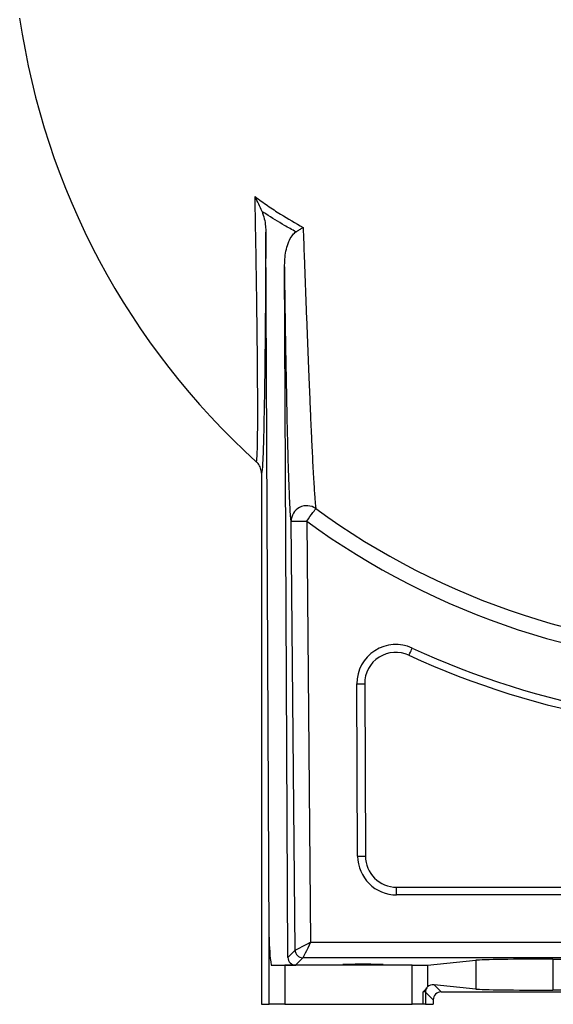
# Model space of a CAD drawing. Header units: millimetres. Extents: x 1279 to 5058, y 766 to 6162.
# Tile 1 of 16: x 1439 to 2123, y 766 to 2027. Entities that reach past the tile are written whole.
import ezdxf

# ---------------------------------------------------------------- set-up
doc = ezdxf.new("R2010")
doc.units = ezdxf.units.MM
doc.header["$LTSCALE"] = 2

msp = doc.modelspace()

# ---------------------------------------------------------------- linework, layer by layer
at = {"color": 7, "linetype": 'Continuous', "lineweight": 25}
for p, q in [((1758.4, 851.9), (1754.2, 1754.7)), ((1782.5, 826), (1778.3, 1712.5)), ((1742, 1460.8), (1742.8, 1460.1)), ((1748.6, 1446), (1748.6, 765.9)), ((1791.7, 835.3), (1786.6, 1384.6)), ((1806.6, 1384.7), (1811.6, 845.4)), ((1871.9, 955.6), (1870.9, 1176.5)), ((1880.9, 1176.5), (1881.9, 955.7)), ((1921.9, 905.9), (1921.9, 915.9)), ((1921.9, 915.9), (2539.9, 915.9)), ((2539.9, 905.9), (1921.9, 905.9)), ((1758.4, 765.9), (1758.4, 851.9)), ((1811.6, 845.4), (2724.1, 845.4)), ((1782.5, 826), (1791.7, 835.3)), ((1801.7, 825.4), (1792.4, 816)), ((2740.7, 825.4), (1801.7, 825.4)), ((1961.6, 816.1), (2023.5, 822.3)), ((2023.5, 822.3), (2023.5, 785.4)), ((2122, 823.7), (2575.5, 823.7)), ((2122, 823.7), (2122, 784)), ((1761, 816), (1792.4, 816)), ((1778.4, 815.9), (1778.4, 765.9)), ((1941.9, 815.9), (1778.4, 815.9)), ((1941.9, 765.9), (1941.9, 815.9)), ((1961.6, 816.1), (1961.6, 788.3)), ((1969.8, 790.8), (1978.8, 781.7)), ((2023.5, 785.4), (1969.8, 790.8)), ((2575.5, 784), (2122, 784)), ((1955.9, 765.9), (1955.9, 781.9)), ((1958.9, 781.6), (1958.9, 765.9)), ((1968.8, 771.7), (1958.9, 781.6)), ((1968.8, 771.7), (1968.8, 765.9)), ((1978.8, 781.7), (2718.6, 781.7)), ((1748.6, 765.9), (1758.4, 765.9)), ((1778.4, 765.9), (1758.4, 765.9)), ((1778.4, 765.9), (1941.9, 765.9)), ((1955.9, 765.9), (1941.9, 765.9)), ((1958.9, 765.9), (1955.9, 765.9)), ((1958.9, 765.9), (1968.8, 765.9))]:
    msp.add_line(p, q, dxfattribs=at)
at = {"color": 7, "linetype": 'Continuous', "lineweight": 25, "flags": 128}
for points in [[(1806.6, 1384.7), (1808.7, 1387.7), (1810.8, 1390.5), (1812.8, 1393.2), (1814.5, 1395.6), (1816, 1397.6), (1817.1, 1399.1), (1817.9, 1400.2), (1818.3, 1400.8)], [(1786.6, 1384.6), (1787, 1384.6), (1788.2, 1384.6), (1790.1, 1384.6), (1792.5, 1384.6), (1795.6, 1384.6), (1799, 1384.7), (1802.7, 1384.7), (1806.6, 1384.7)], [(1937.7, 1213), (1937.7, 1213.2), (1938, 1213.7), (1938.4, 1214.5), (1938.9, 1215.6), (1939.5, 1217), (1940.3, 1218.6), (1941, 1220.3), (1941.9, 1222.1)], [(1870.9, 1176.5), (1872.8, 1176.5), (1874.7, 1176.5), (1876.4, 1176.5), (1877.9, 1176.5), (1879.2, 1176.5), (1880.1, 1176.5), (1880.7, 1176.5), (1880.9, 1176.5)], [(1871.9, 955.6), (1873.8, 955.6), (1875.7, 955.6), (1877.4, 955.7), (1879, 955.7), (1880.2, 955.7), (1881.1, 955.7), (1881.7, 955.7), (1881.9, 955.7)], [(1791.7, 835.3), (1792.1, 835.5), (1793.3, 836.1), (1795.2, 837), (1797.7, 838.3), (1800.7, 839.8), (1804.1, 841.6), (1807.8, 843.4), (1811.6, 845.4)], [(1811.6, 845.4), (1809.7, 841.5), (1807.9, 837.8), (1806.2, 834.4), (1804.7, 831.4), (1803.4, 828.9), (1802.5, 827), (1801.9, 825.8), (1801.7, 825.4)]]:
    msp.add_lwpolyline(points, dxfattribs=at)
at = {"color": 7, "linetype": 'Continuous', "lineweight": 25}
for centre, radius, start, end in [((2378.7, 2165.9), 950, 188.2804, 227.9148), ((1806.6, 1384.5), 20, 54.2443, 179.9294), ((2378.7, 2165.9), 948.3, 233.7778, 270), ((2378.7, 2165.9), 968.2, 233.7778, 270), ((1920.9, 1176.7), 50, 65.1619, 180.268), ((1920.9, 1176.7), 40, 65.1619, 180.268), ((2378.7, 2165.9), 1050, 245.1619, 275.0399), ((2378.7, 2165.9), 1040, 245.1619, 275.0399), ((1921.9, 955.9), 50, 180.268, 270), ((1921.9, 955.9), 40, 180.268, 270), ((1801.7, 835.4), 10, 180.5543, 269.9811), ((1968.9, 781.6), 10, 146.737, 179.9791)]:
    msp.add_arc(centre, radius, start, end, dxfattribs=at)
for centre, major_axis, ratio, start_param, end_param in [((1778.4, 853.2), (0, 74.6), 0.267949, 1.58825, 2.091684), ((1792.5, 826.1), (3.98, 9.24), 0.993207, 1.985107, 3.546248), ((2122, 822), (100, 0), 0.017455, 1.570796, 2.96706), ((1778.4, 816.2), (20, 0), 0.017455, 3.662481, 4.712389), ((1941.9, 816.2), (20, 0), 0.017455, 4.712389, 6.108652), ((1969.8, 780.8), (10.4, -4.6), 0.862813, 1.938407, 2.767421), ((2122, 785.7), (100, 0), 0.017455, 3.316126, 4.712389), ((1948.9, 781.6), (10, 0), 0.03491, 0.017453, 0.794698), ((1978.8, 771.7), (7.07, -7.07), 0.999695, 2.356347, 3.926839)]:
    msp.add_ellipse(centre, major_axis=major_axis, ratio=ratio, start_param=start_param, end_param=end_param, dxfattribs=at)
msp.add_ellipse((1878.7, 817.1), major_axis=(26, 0), ratio=0.017455, dxfattribs=at)
for points, knots in [([(1740.4, 1800.4), (1745.7, 1796.5), (1756.4, 1788.7), (1776.8, 1775.3), (1792.3, 1766.4), (1802, 1760.9)], [0, 0, 0, 0, 0.270821, 0.542024, 1, 1, 1, 1]), ([(1742, 1460.8), (1742.1, 1460.9), (1742.3, 1461), (1742.7, 1463.2), (1742.9, 1467.1), (1743.2, 1472.5), (1743.4, 1479.7), (1743.6, 1488.4), (1743.7, 1498.6), (1743.8, 1510.3), (1743.8, 1523.4), (1743.8, 1539.5), (1743.7, 1559.1), (1743.6, 1582.6), (1743.3, 1607.7), (1743, 1633.8), (1742.7, 1660.3), (1742.3, 1687.1), (1741.9, 1714.6), (1741.4, 1742.7), (1740.9, 1771.4), (1740.6, 1790.7), (1740.4, 1800.4)], [0, 0, 0, 0, 0.039957, 0.080193, 0.120283, 0.160375, 0.201553, 0.242733, 0.28439, 0.32605, 0.368649, 0.411252, 0.470296, 0.529352, 0.590077, 0.650812, 0.708282, 0.76581, 0.823301, 0.882185, 0.941102, 1, 1, 1, 1]), ([(1749.3, 1781.4), (1747.9, 1784.5), (1745.2, 1790.9), (1742, 1797.2), (1740.4, 1800.4), (1740.4, 1800.4)], [0, 0, 0, 0, 0.494038, 0.997958, 1, 1, 1, 1]), ([(1749.3, 1781.4), (1750.3, 1778.3), (1752.5, 1772.1), (1753.9, 1763.1), (1754.1, 1757.3), (1754.2, 1754.7)], [0, 0, 0, 0, 0.356346, 0.720262, 1, 1, 1, 1]), ([(1792.9, 1755.3), (1787.9, 1758), (1774.7, 1765.2), (1760.3, 1774.1), (1750.8, 1780.3), (1749.3, 1781.4)], [0, 0, 0, 0, 0.331869, 0.887158, 1, 1, 1, 1]), ([(1754.2, 1754.7), (1754.1, 1745.2), (1754, 1726), (1753.9, 1697.8), (1753.7, 1669.9), (1753.5, 1642.8), (1753.2, 1616.4), (1753, 1591.6), (1752.7, 1568.4), (1752.4, 1546.9), (1752, 1526.8), (1751.7, 1509.6), (1751.4, 1495.1), (1751, 1483.2), (1750.8, 1475.6), (1750.7, 1472.5), (1750.7, 1472.4)], [0, 0, 0, 0, 0.082773, 0.165855, 0.24901, 0.33206, 0.414902, 0.497515, 0.575241, 0.653198, 0.731098, 0.808748, 0.871401, 0.934347, 0.99736, 1, 1, 1, 1]), ([(1778.3, 1712.5), (1778.4, 1715.9), (1778.6, 1722.8), (1780.3, 1733), (1783.2, 1742.3), (1787, 1749.7), (1790.5, 1753.8), (1792.6, 1755.1), (1792.9, 1755.3)], [0, 0, 0, 0, 0.2212656, 0.4430758, 0.6635387, 0.8472899, 0.9752792, 1, 1, 1, 1]), ([(1792.9, 1755.3), (1794.1, 1756.1), (1796.6, 1757.6), (1799.7, 1759.5), (1801.4, 1760.6), (1802, 1760.9), (1802, 1760.9)], [0, 0, 0, 0, 0.405558, 0.822522, 0.996099, 1, 1, 1, 1]), ([(1802, 1760.9), (1802.5, 1747.7), (1803.3, 1723.9), (1804.6, 1689.8), (1805.8, 1658.5), (1807, 1627.8), (1808.1, 1597.9), (1809.3, 1569.7), (1810.4, 1543.6), (1811.4, 1519.4), (1812.4, 1496.6), (1813.4, 1476.6), (1814.2, 1459.4), (1815, 1444.7), (1815.8, 1431.8), (1816.5, 1420.7), (1817.2, 1411.8), (1817.8, 1404.9), (1818.1, 1402.2), (1818.3, 1400.8)], [0, 0, 0, 0, 0.0809383, 0.1464819, 0.2122221, 0.2779649, 0.3435815, 0.409021, 0.4687676, 0.5287001, 0.588587, 0.6482712, 0.6986777, 0.7492553, 0.7998087, 0.8501821, 0.9000913, 0.9501004, 1, 1, 1, 1]), ([(1786.6, 1384.6), (1786.4, 1386), (1786.1, 1388.8), (1785.6, 1395.9), (1785.1, 1405), (1784.6, 1416.2), (1784.1, 1429.3), (1783.5, 1444.1), (1783, 1460.5), (1782.5, 1478.8), (1782, 1498.9), (1781.5, 1520.9), (1781.1, 1543.9), (1780.6, 1568.8), (1780.1, 1595.4), (1779.6, 1623.9), (1779.2, 1652.9), (1778.7, 1682.5), (1778.5, 1702.5), (1778.3, 1712.5)], [0, 0, 0, 0, 0.054761, 0.10974, 0.164734, 0.219517, 0.274063, 0.328781, 0.383521, 0.438099, 0.496807, 0.555662, 0.614547, 0.673295, 0.738493, 0.803841, 0.869288, 0.934726, 1, 1, 1, 1]), ([(1748.6, 1446), (1748.4, 1448.2), (1747.9, 1452.7), (1745.1, 1457.6), (1742.8, 1460.1), (1742, 1460.8), (1742, 1460.8)], [0, 0, 0, 0, 0.403065, 0.806121, 0.989255, 1, 1, 1, 1]), ([(1955.9, 781.9), (1956, 781.9), (1956.9, 782.8), (1958.7, 784.7), (1960, 786.3), (1960.6, 787.1)], [0, 0, 0, 0, 0.004019, 0.493349, 1, 1, 1, 1]), ([(1960.6, 787.1), (1960.9, 787.5), (1961.3, 788), (1961.5, 788.2), (1961.6, 788.3)], [0, 0, 0, 0, 0.664614, 1, 1, 1, 1])]:
    msp.add_open_spline(points, degree=3, knots=knots, dxfattribs=at)
at = {"color": 8, "linetype": 'Continuous', "lineweight": 25}
msp.add_open_spline([(1750.7, 1472.4), (1750.5, 1469.4), (1750.3, 1463.3), (1749.9, 1455.9), (1749.5, 1450.1), (1749, 1446.4), (1748.7, 1446.1), (1748.6, 1446)], degree=3, knots=[0, 0, 0, 0, 0.17602, 0.358926, 0.572451, 0.7865, 1, 1, 1, 1], dxfattribs=at)

doc.saveas('drawing.dxf')
